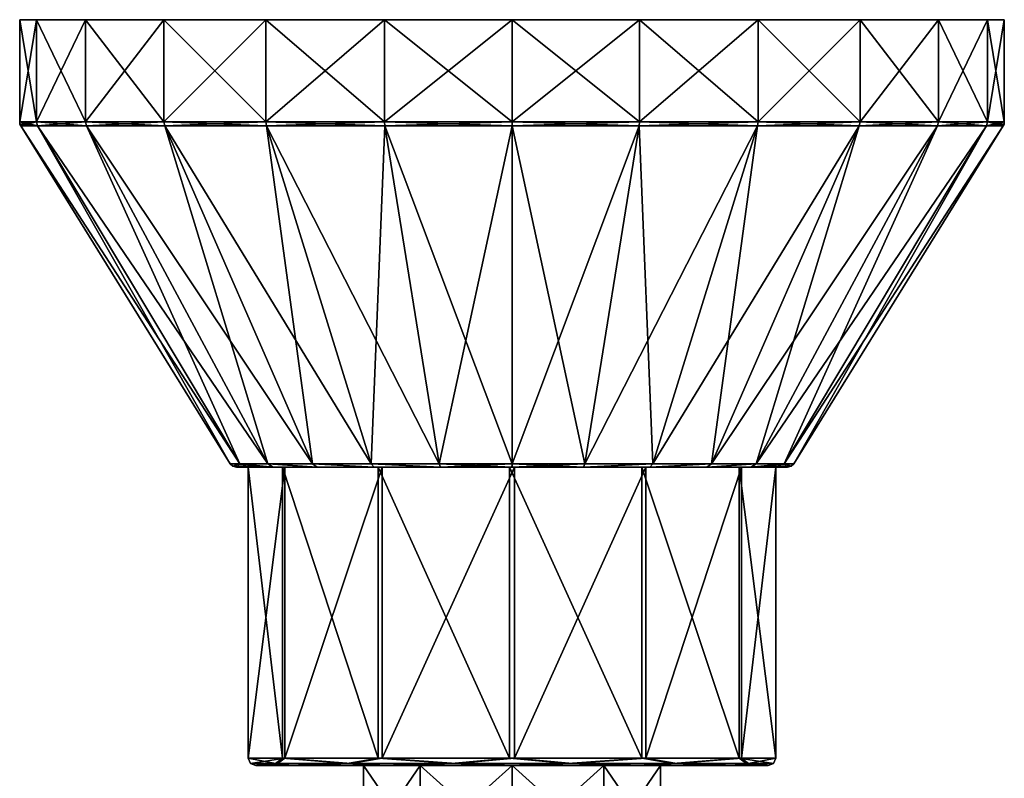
# Model space of a CAD drawing. Header units: metres. Extents: x -110 to 110, y -123 to 72.
# Tile 11 of 11: x 44 to 110, y 21 to 72. Entities that reach past the tile are written whole.
import ezdxf

# ---------------------------------------------------------------- set-up
doc = ezdxf.new("R2010")
doc.units = ezdxf.units.M
doc.layers.add('11522202', color=7, linetype='CONTINUOUS')

msp = doc.modelspace()

# ---------------------------------------------------------------- linework, layer by layer
at = {"layer": '11522202'}
for points in [[(43.5, 71.5), (43.5, 64.64234), (44.62445, 64.64234, 8.541051)], [(44.6244, 71.5, 8.540827), (43.5, 71.5), (44.62445, 64.64234, 8.541051)], [(44.6244, 71.5, -8.540827), (43.5, 64.64234), (43.5, 71.5)], [(44.62445, 64.64234, -8.54105), (43.5, 64.64234), (44.6244, 71.5, -8.540827)], [(109.5, 71.5), (43.5, 71.5), (44.6244, 71.5, 8.540827)], [(108.3756, 71.5, -8.540827), (43.5, 71.5), (109.5, 71.5)], [(108.3756, 71.5, -8.540827), (44.6244, 71.5, -8.540827), (43.5, 71.5)], [(44.6244, 71.5, 8.540827), (44.62445, 64.64234, 8.541051), (47.92119, 64.64234, 16.50004)], [(47.92117, 71.5, 16.5), (44.6244, 71.5, 8.540827), (47.92119, 64.64234, 16.50004)], [(108.3756, 71.5, 8.540827), (44.6244, 71.5, 8.540827), (47.92117, 71.5, 16.5)], [(109.5, 71.5), (44.6244, 71.5, 8.540827), (108.3756, 71.5, 8.540827)], [(105.0788, 71.5, -16.5), (47.92117, 71.5, -16.5), (44.6244, 71.5, -8.540827)], [(44.62445, 64.64234, -8.54105), (44.6244, 71.5, -8.540827), (47.92117, 71.5, -16.5)], [(108.3756, 71.5, -8.540827), (105.0788, 71.5, -16.5), (44.6244, 71.5, -8.540827)], [(47.92119, 64.64234, -16.50004), (44.62445, 64.64234, -8.54105), (47.92117, 71.5, -16.5)], [(47.92117, 71.5, 16.5), (47.92119, 64.64234, 16.50004), (53.16551, 64.64234, 23.33455)], [(53.16563, 71.5, 23.33466), (47.92117, 71.5, 16.5), (53.16551, 64.64234, 23.33455)], [(105.0788, 71.5, 16.5), (47.92117, 71.5, 16.5), (53.16563, 71.5, 23.33466)], [(108.3756, 71.5, 8.540827), (47.92117, 71.5, 16.5), (105.0788, 71.5, 16.5)], [(99.83437, 71.5, -23.33466), (53.16563, 71.5, -23.33466), (47.92117, 71.5, -16.5)], [(47.92119, 64.64234, -16.50004), (47.92117, 71.5, -16.5), (53.16563, 71.5, -23.33466)], [(105.0788, 71.5, -16.5), (99.83437, 71.5, -23.33466), (47.92117, 71.5, -16.5)], [(53.16551, 64.64234, -23.33455), (47.92119, 64.64234, -16.50004), (53.16563, 71.5, -23.33466)], [(53.16563, 71.5, 23.33466), (53.16551, 64.64234, 23.33455), (60.00002, 64.64234, 28.57885)], [(53.16551, 64.64234, -23.33455), (53.16563, 71.5, -23.33466), (60, 71.5, -28.57884)], [(60.00002, 64.64234, -28.57885), (53.16551, 64.64234, -23.33455), (60, 71.5, -28.57884)], [(60, 71.5, 28.57884), (53.16563, 71.5, 23.33466), (60.00002, 64.64234, 28.57885)], [(99.83437, 71.5, 23.33466), (53.16563, 71.5, 23.33466), (60, 71.5, 28.57884)], [(105.0788, 71.5, 16.5), (53.16563, 71.5, 23.33466), (99.83437, 71.5, 23.33466)], [(93, 71.5, -28.57884), (60, 71.5, -28.57884), (53.16563, 71.5, -23.33466)], [(99.83437, 71.5, -23.33466), (93, 71.5, -28.57884), (53.16563, 71.5, -23.33466)], [(60, 71.5, 28.57884), (60.00002, 64.64234, 28.57885), (67.95899, 64.64234, 31.87556)], [(67.95877, 71.5, 31.87549), (60, 71.5, 28.57884), (67.95899, 64.64234, 31.87556)], [(93, 71.5, 28.57884), (60, 71.5, 28.57884), (67.95877, 71.5, 31.87549)], [(99.83437, 71.5, 23.33466), (60, 71.5, 28.57884), (93, 71.5, 28.57884)], [(85.04123, 71.5, -31.87549), (67.95877, 71.5, -31.87549), (60, 71.5, -28.57884)], [(60.00002, 64.64234, -28.57885), (60, 71.5, -28.57884), (67.95877, 71.5, -31.87549)], [(93, 71.5, -28.57884), (85.04123, 71.5, -31.87549), (60, 71.5, -28.57884)], [(67.95898, 64.64234, -31.87556), (60.00002, 64.64234, -28.57885), (67.95877, 71.5, -31.87549)], [(67.95877, 71.5, 31.87549), (67.95899, 64.64234, 31.87556), (76.5, 64.64234, 33)], [(76.5, 71.5, 32.99999), (67.95877, 71.5, 31.87549), (76.5, 64.64234, 33)], [(85.04123, 71.5, 31.87549), (67.95877, 71.5, 31.87549), (76.5, 71.5, 32.99999)], [(93, 71.5, 28.57884), (67.95877, 71.5, 31.87549), (85.04123, 71.5, 31.87549)], [(85.04123, 71.5, -31.87549), (76.5, 71.5, -32.99999), (67.95877, 71.5, -31.87549)], [(67.95898, 64.64234, -31.87556), (67.95877, 71.5, -31.87549), (76.5, 71.5, -32.99999)], [(76.5, 64.64234, -33), (67.95898, 64.64234, -31.87556), (76.5, 71.5, -32.99999)], [(76.5, 71.5, 32.99999), (76.5, 64.64234, 33), (85.04102, 64.64234, 31.87556)], [(85.04123, 71.5, 31.87549), (76.5, 71.5, 32.99999), (85.04102, 64.64234, 31.87556)], [(76.5, 64.64234, -33), (76.5, 71.5, -32.99999), (85.04123, 71.5, -31.87549)], [(85.04101, 64.64234, -31.87556), (76.5, 64.64234, -33), (85.04123, 71.5, -31.87549)], [(85.04101, 64.64234, -31.87556), (85.04123, 71.5, -31.87549), (93, 71.5, -28.57884)], [(92.99998, 64.64234, -28.57885), (85.04101, 64.64234, -31.87556), (93, 71.5, -28.57884)], [(85.04123, 71.5, 31.87549), (85.04102, 64.64234, 31.87556), (92.99998, 64.64234, 28.57885)], [(93, 71.5, 28.57884), (85.04123, 71.5, 31.87549), (92.99998, 64.64234, 28.57885)], [(93, 71.5, 28.57884), (92.99998, 64.64234, 28.57885), (99.83449, 64.64234, 23.33455)], [(92.99998, 64.64234, -28.57885), (93, 71.5, -28.57884), (99.83437, 71.5, -23.33466)], [(99.83449, 64.64234, -23.33455), (92.99998, 64.64234, -28.57885), (99.83437, 71.5, -23.33466)], [(99.83437, 71.5, 23.33466), (93, 71.5, 28.57884), (99.83449, 64.64234, 23.33455)], [(99.83437, 71.5, 23.33466), (99.83449, 64.64234, 23.33455), (105.0788, 64.64234, 16.50004)], [(105.0788, 71.5, 16.5), (99.83437, 71.5, 23.33466), (105.0788, 64.64234, 16.50004)], [(99.83449, 64.64234, -23.33455), (99.83437, 71.5, -23.33466), (105.0788, 71.5, -16.5)], [(105.0788, 64.64234, -16.50004), (99.83449, 64.64234, -23.33455), (105.0788, 71.5, -16.5)], [(105.0788, 71.5, 16.5), (105.0788, 64.64234, 16.50004), (108.3755, 64.64234, 8.54105)], [(108.3756, 71.5, 8.540827), (105.0788, 71.5, 16.5), (108.3755, 64.64234, 8.54105)], [(105.0788, 64.64234, -16.50004), (105.0788, 71.5, -16.5), (108.3756, 71.5, -8.540827)], [(108.3755, 64.64234, -8.541051), (105.0788, 64.64234, -16.50004), (108.3756, 71.5, -8.540827)], [(108.3756, 71.5, 8.540827), (108.3755, 64.64234, 8.54105), (109.5, 64.64234)], [(108.3755, 64.64234, -8.541051), (109.5, 71.5), (109.5, 64.64234)], [(108.3755, 64.64234, -8.541051), (108.3756, 71.5, -8.540827), (109.5, 71.5)], [(109.5, 71.5), (108.3756, 71.5, 8.540827), (109.5, 64.64234)], [(44.69686, 64.379, 8.52164), (44.62445, 64.64234, 8.541051), (43.5, 64.64234)], [(43.51911, 64.50544), (44.69686, 64.379, 8.52164), (43.5, 64.64234)], [(43.51911, 64.50544), (43.5, 64.64234), (44.62445, 64.64234, -8.54105)], [(43.51911, 64.50544), (44.62445, 64.64234, -8.54105), (43.57497, 64.379)], [(43.51911, 64.50544), (43.57497, 64.379), (44.69686, 64.379, 8.52164)], [(44.69686, 64.379, -8.521636), (43.57497, 64.379), (44.62445, 64.64234, -8.54105)], [(43.57497, 64.379), (57.60337, 41.73666), (58.24725, 41.73666, 4.890787)], [(44.69686, 64.379, 8.52164), (43.57497, 64.379), (58.24725, 41.73666, 4.890787)], [(44.69686, 64.379, -8.521636), (57.60337, 41.73666), (43.57497, 64.379)], [(47.98611, 64.379, 16.46255), (47.92119, 64.64234, 16.50004), (44.62445, 64.64234, 8.541051)], [(47.98611, 64.379, 16.46255), (44.62445, 64.64234, 8.541051), (44.69686, 64.379, 8.52164)], [(44.69686, 64.379, -8.521636), (44.62445, 64.64234, -8.54105), (47.92119, 64.64234, -16.50004)], [(44.69686, 64.379, -8.521636), (47.92119, 64.64234, -16.50004), (47.9861, 64.379, -16.46255)], [(44.69686, 64.379, 8.52164), (58.24725, 41.73666, 4.890787), (60.13503, 41.73666, 9.448305)], [(47.98611, 64.379, 16.46255), (44.69686, 64.379, 8.52164), (60.13503, 41.73666, 9.448305)], [(44.69686, 64.379, -8.521636), (58.24725, 41.73666, -4.890776), (57.60337, 41.73666)], [(44.69686, 64.379, -8.521636), (47.9861, 64.379, -16.46255), (58.24725, 41.73666, -4.890776)], [(53.21851, 64.379, 23.28154), (53.16551, 64.64234, 23.33455), (47.92119, 64.64234, 16.50004)], [(53.21851, 64.379, 23.28154), (47.92119, 64.64234, 16.50004), (47.98611, 64.379, 16.46255)], [(47.9861, 64.379, -16.46255), (47.92119, 64.64234, -16.50004), (53.16551, 64.64234, -23.33455)], [(47.9861, 64.379, -16.46255), (53.16551, 64.64234, -23.33455), (53.21851, 64.379, -23.28154)], [(47.9861, 64.379, -16.46255), (60.13503, 41.73666, -9.448299), (58.24725, 41.73666, -4.890776)], [(47.9861, 64.379, -16.46255), (53.21851, 64.379, -23.28154), (60.13503, 41.73666, -9.448299)], [(47.98611, 64.379, 16.46255), (60.13503, 41.73666, 9.448305), (63.13806, 41.73666, 13.36193)], [(53.21851, 64.379, 23.28154), (47.98611, 64.379, 16.46255), (63.13806, 41.73666, 13.36193)], [(60.03751, 64.379, 28.51393), (60.00002, 64.64234, 28.57885), (53.16551, 64.64234, 23.33455)], [(60.03751, 64.379, 28.51393), (53.16551, 64.64234, 23.33455), (53.21851, 64.379, 23.28154)], [(53.21851, 64.379, -23.28154), (53.16551, 64.64234, -23.33455), (60.00002, 64.64234, -28.57885)], [(53.21851, 64.379, -23.28154), (60.00002, 64.64234, -28.57885), (60.0375, 64.379, -28.51393)], [(53.21851, 64.379, 23.28154), (63.13806, 41.73666, 13.36193), (67.05168, 41.73666, 16.36496)], [(60.03751, 64.379, 28.51393), (53.21851, 64.379, 23.28154), (67.05168, 41.73666, 16.36496)], [(53.21851, 64.379, -23.28154), (63.13805, 41.73666, -13.36192), (60.13503, 41.73666, -9.448299)], [(53.21851, 64.379, -23.28154), (60.0375, 64.379, -28.51393), (63.13805, 41.73666, -13.36192)], [(67.97839, 64.379, 31.80314), (67.95899, 64.64234, 31.87556), (60.00002, 64.64234, 28.57885)], [(67.97839, 64.379, 31.80314), (60.00002, 64.64234, 28.57885), (60.03751, 64.379, 28.51393)], [(60.0375, 64.379, -28.51393), (60.00002, 64.64234, -28.57885), (67.95898, 64.64234, -31.87556)], [(60.0375, 64.379, -28.51393), (67.95898, 64.64234, -31.87556), (67.97838, 64.379, -31.80314)], [(60.0375, 64.379, -28.51393), (67.05167, 41.73666, -16.36495), (63.13805, 41.73666, -13.36192)], [(60.0375, 64.379, -28.51393), (67.97838, 64.379, -31.80314), (67.05167, 41.73666, -16.36495)], [(60.03751, 64.379, 28.51393), (67.05168, 41.73666, 16.36496), (71.60919, 41.73666, 18.25274)], [(67.97839, 64.379, 31.80314), (60.03751, 64.379, 28.51393), (71.60919, 41.73666, 18.25274)], [(67.97838, 64.379, -31.80314), (71.60918, 41.73666, -18.25274), (67.05167, 41.73666, -16.36495)], [(67.97838, 64.379, -31.80314), (67.95898, 64.64234, -31.87556), (76.5, 64.64234, -33)], [(76.5, 64.379, 32.92503), (76.5, 64.64234, 33), (67.95899, 64.64234, 31.87556)], [(76.5, 64.379, 32.92503), (67.95899, 64.64234, 31.87556), (67.97839, 64.379, 31.80314)], [(67.97838, 64.379, -31.80314), (76.5, 64.64234, -33), (76.5, 64.379, -32.92503)], [(67.97838, 64.379, -31.80314), (76.5, 64.379, -32.92503), (71.60918, 41.73666, -18.25274)], [(67.97839, 64.379, 31.80314), (71.60919, 41.73666, 18.25274), (76.5, 41.73666, 18.89663)], [(76.5, 64.379, 32.92503), (67.97839, 64.379, 31.80314), (76.5, 41.73666, 18.89663)], [(76.5, 64.379, -32.92503), (76.5, 41.73666, -18.89663), (71.60918, 41.73666, -18.25274)], [(85.02162, 64.379, 31.80314), (85.04102, 64.64234, 31.87556), (76.5, 64.64234, 33)], [(85.02162, 64.379, 31.80314), (76.5, 64.64234, 33), (76.5, 64.379, 32.92503)], [(76.5, 64.379, -32.92503), (76.5, 64.64234, -33), (85.04101, 64.64234, -31.87556)], [(76.5, 64.379, -32.92503), (85.04101, 64.64234, -31.87556), (85.02161, 64.379, -31.80314)], [(76.5, 64.379, 32.92503), (76.5, 41.73666, 18.89663), (81.39082, 41.73666, 18.25274)], [(85.02162, 64.379, 31.80314), (76.5, 64.379, 32.92503), (81.39082, 41.73666, 18.25274)], [(85.02161, 64.379, -31.80314), (81.39081, 41.73666, -18.25274), (76.5, 41.73666, -18.89663)], [(76.5, 64.379, -32.92503), (85.02161, 64.379, -31.80314), (76.5, 41.73666, -18.89663)], [(92.96249, 64.379, -28.51393), (85.94832, 41.73666, -16.36496), (81.39081, 41.73666, -18.25274)], [(85.02161, 64.379, -31.80314), (92.96249, 64.379, -28.51393), (81.39081, 41.73666, -18.25274)], [(85.02162, 64.379, 31.80314), (81.39082, 41.73666, 18.25274), (85.94833, 41.73666, 16.36495)], [(85.02161, 64.379, -31.80314), (85.04101, 64.64234, -31.87556), (92.99998, 64.64234, -28.57885)], [(85.02161, 64.379, -31.80314), (92.99998, 64.64234, -28.57885), (92.96249, 64.379, -28.51393)], [(92.9625, 64.379, 28.51393), (85.04102, 64.64234, 31.87556), (85.02162, 64.379, 31.80314)], [(92.9625, 64.379, 28.51393), (85.02162, 64.379, 31.80314), (85.94833, 41.73666, 16.36495)], [(92.9625, 64.379, 28.51393), (92.99998, 64.64234, 28.57885), (85.04102, 64.64234, 31.87556)], [(99.78149, 64.379, -23.28154), (89.86194, 41.73666, -13.36193), (85.94832, 41.73666, -16.36496)], [(92.96249, 64.379, -28.51393), (99.78149, 64.379, -23.28154), (85.94832, 41.73666, -16.36496)], [(92.9625, 64.379, 28.51393), (85.94833, 41.73666, 16.36495), (89.86195, 41.73666, 13.36192)], [(105.0139, 64.379, -16.46255), (92.86497, 41.73666, -9.448305), (89.86194, 41.73666, -13.36193)], [(99.78149, 64.379, -23.28154), (105.0139, 64.379, -16.46255), (89.86194, 41.73666, -13.36193)], [(99.78149, 64.379, 23.28154), (89.86195, 41.73666, 13.36192), (92.86497, 41.73666, 9.448299)], [(99.78149, 64.379, 23.28154), (92.9625, 64.379, 28.51393), (89.86195, 41.73666, 13.36192)], [(105.0139, 64.379, 16.46255), (92.86497, 41.73666, 9.448299), (94.75275, 41.73666, 4.890776)], [(105.0139, 64.379, 16.46255), (99.78149, 64.379, 23.28154), (92.86497, 41.73666, 9.448299)], [(108.3031, 64.379, -8.52164), (94.75275, 41.73666, -4.890787), (92.86497, 41.73666, -9.448305)], [(105.0139, 64.379, -16.46255), (108.3031, 64.379, -8.52164), (92.86497, 41.73666, -9.448305)], [(92.96249, 64.379, -28.51393), (92.99998, 64.64234, -28.57885), (99.83449, 64.64234, -23.33455)], [(92.96249, 64.379, -28.51393), (99.83449, 64.64234, -23.33455), (99.78149, 64.379, -23.28154)], [(99.78149, 64.379, 23.28154), (92.99998, 64.64234, 28.57885), (92.9625, 64.379, 28.51393)], [(99.78149, 64.379, 23.28154), (99.83449, 64.64234, 23.33455), (92.99998, 64.64234, 28.57885)], [(108.3031, 64.379, 8.521636), (94.75275, 41.73666, 4.890776), (95.39663, 41.73666)], [(94.75275, 41.73666, -4.890787), (109.425, 64.379), (95.39663, 41.73666)], [(108.3031, 64.379, 8.521636), (105.0139, 64.379, 16.46255), (94.75275, 41.73666, 4.890776)], [(108.3031, 64.379, -8.52164), (109.425, 64.379), (94.75275, 41.73666, -4.890787)], [(109.425, 64.379), (108.3031, 64.379, 8.521636), (95.39663, 41.73666)], [(105.0139, 64.379, 16.46255), (99.83449, 64.64234, 23.33455), (99.78149, 64.379, 23.28154)], [(99.78149, 64.379, -23.28154), (99.83449, 64.64234, -23.33455), (105.0788, 64.64234, -16.50004)], [(99.78149, 64.379, -23.28154), (105.0788, 64.64234, -16.50004), (105.0139, 64.379, -16.46255)], [(105.0139, 64.379, 16.46255), (105.0788, 64.64234, 16.50004), (99.83449, 64.64234, 23.33455)], [(108.3031, 64.379, 8.521636), (105.0788, 64.64234, 16.50004), (105.0139, 64.379, 16.46255)], [(105.0139, 64.379, -16.46255), (105.0788, 64.64234, -16.50004), (108.3755, 64.64234, -8.541051)], [(105.0139, 64.379, -16.46255), (108.3755, 64.64234, -8.541051), (108.3031, 64.379, -8.52164)], [(108.3031, 64.379, 8.521636), (108.3755, 64.64234, 8.54105), (105.0788, 64.64234, 16.50004)], [(108.3031, 64.379, -8.52164), (108.3755, 64.64234, -8.541051), (109.5, 64.64234)], [(109.4809, 64.50544), (108.3031, 64.379, -8.52164), (109.5, 64.64234)], [(109.425, 64.379), (108.3755, 64.64234, 8.54105), (108.3031, 64.379, 8.521636)], [(109.4809, 64.50544), (109.425, 64.379), (108.3031, 64.379, -8.52164)], [(109.4809, 64.50544), (109.5, 64.64234), (108.3755, 64.64234, 8.54105)], [(109.4809, 64.50544), (108.3755, 64.64234, 8.54105), (109.425, 64.379)], [(60.49837, 41.5, 9.227515), (58.24725, 41.73666, 4.890787), (57.60337, 41.73666)], [(57.78517, 41.56315), (60.49837, 41.5, 9.227515), (57.60337, 41.73666)], [(57.78517, 41.56315), (57.60337, 41.73666), (58.24725, 41.73666, -4.890776)], [(57.78517, 41.56315), (58.24725, 41.73666, -4.890776), (58.02841, 41.5)], [(58.24725, 41.73666, -4.890776), (60.49835, 41.5, -9.227494), (58.02841, 41.5)], [(60.49837, 41.5, 9.227515), (60.13503, 41.73666, 9.448305), (58.24725, 41.73666, 4.890787)], [(60.13503, 41.73666, -9.448299), (60.49835, 41.5, -9.227494), (58.24725, 41.73666, -4.890776)], [(63.43373, 41.5, 13.05651), (63.13806, 41.73666, 13.36193), (60.13503, 41.73666, 9.448305)], [(63.43373, 41.5, 13.05651), (60.13503, 41.73666, 9.448305), (60.49837, 41.5, 9.227515)], [(60.13503, 41.73666, -9.448299), (63.43371, 41.5, -13.05649), (60.49835, 41.5, -9.227494)], [(63.13805, 41.73666, -13.36192), (63.43371, 41.5, -13.05649), (60.13503, 41.73666, -9.448299)], [(63.13805, 41.73666, -13.36192), (67.26029, 41.5, -15.9946), (63.43371, 41.5, -13.05649)], [(67.05167, 41.73666, -16.36495), (67.26029, 41.5, -15.9946), (63.13805, 41.73666, -13.36192)], [(67.26031, 41.5, 15.99461), (67.05168, 41.73666, 16.36496), (63.13806, 41.73666, 13.36193)], [(67.26031, 41.5, 15.99461), (63.13806, 41.73666, 13.36193), (63.43373, 41.5, 13.05651)], [(67.05167, 41.73666, -16.36495), (71.71689, 41.5, -17.84156), (67.26029, 41.5, -15.9946)], [(71.60918, 41.73666, -18.25274), (71.71689, 41.5, -17.84156), (67.05167, 41.73666, -16.36495)], [(71.71691, 41.5, 17.84157), (71.60919, 41.73666, 18.25274), (67.05168, 41.73666, 16.36496)], [(71.71691, 41.5, 17.84157), (67.05168, 41.73666, 16.36496), (67.26031, 41.5, 15.99461)], [(76.5, 41.73666, -18.89663), (71.71689, 41.5, -17.84156), (71.60918, 41.73666, -18.25274)], [(76.50001, 41.5, 18.47159), (76.5, 41.73666, 18.89663), (71.60919, 41.73666, 18.25274)], [(76.50001, 41.5, 18.47159), (71.60919, 41.73666, 18.25274), (71.71691, 41.5, 17.84157)], [(76.5, 41.73666, -18.89663), (76.49999, 41.5, -18.47159), (71.71689, 41.5, -17.84156)], [(81.39081, 41.73666, -18.25274), (81.28309, 41.5, -17.84157), (76.49999, 41.5, -18.47159)], [(81.39081, 41.73666, -18.25274), (76.49999, 41.5, -18.47159), (76.5, 41.73666, -18.89663)], [(81.28311, 41.5, 17.84156), (81.39082, 41.73666, 18.25274), (76.5, 41.73666, 18.89663)], [(81.28311, 41.5, 17.84156), (76.5, 41.73666, 18.89663), (76.50001, 41.5, 18.47159)], [(85.94832, 41.73666, -16.36496), (85.73969, 41.5, -15.99461), (81.28309, 41.5, -17.84157)], [(85.94832, 41.73666, -16.36496), (81.28309, 41.5, -17.84157), (81.39081, 41.73666, -18.25274)], [(81.28311, 41.5, 17.84156), (85.94833, 41.73666, 16.36495), (81.39082, 41.73666, 18.25274)], [(85.73971, 41.5, 15.9946), (85.94833, 41.73666, 16.36495), (81.28311, 41.5, 17.84156)], [(89.86194, 41.73666, -13.36193), (89.56627, 41.5, -13.05651), (85.73969, 41.5, -15.99461)], [(89.86194, 41.73666, -13.36193), (85.73969, 41.5, -15.99461), (85.94832, 41.73666, -16.36496)], [(85.73971, 41.5, 15.9946), (89.86195, 41.73666, 13.36192), (85.94833, 41.73666, 16.36495)], [(89.56629, 41.5, 13.05649), (89.86195, 41.73666, 13.36192), (85.73971, 41.5, 15.9946)], [(92.86497, 41.73666, -9.448305), (92.50163, 41.5, -9.227515), (89.56627, 41.5, -13.05651)], [(92.86497, 41.73666, -9.448305), (89.56627, 41.5, -13.05651), (89.86194, 41.73666, -13.36193)], [(89.56629, 41.5, 13.05649), (92.86497, 41.73666, 9.448299), (89.86195, 41.73666, 13.36192)], [(92.50165, 41.5, 9.227494), (92.86497, 41.73666, 9.448299), (89.56629, 41.5, 13.05649)], [(94.75275, 41.73666, -4.890787), (95.39663, 41.73666), (92.50163, 41.5, -9.227515)], [(95.21483, 41.56315), (92.50163, 41.5, -9.227515), (95.39663, 41.73666)], [(94.75275, 41.73666, -4.890787), (92.50163, 41.5, -9.227515), (92.86497, 41.73666, -9.448305)], [(92.50165, 41.5, 9.227494), (94.75275, 41.73666, 4.890776), (92.86497, 41.73666, 9.448299)], [(94.97159, 41.5), (94.75275, 41.73666, 4.890776), (92.50165, 41.5, 9.227494)], [(95.21483, 41.56315), (95.39663, 41.73666), (94.75275, 41.73666, 4.890776)], [(95.21483, 41.56315), (94.75275, 41.73666, 4.890776), (94.97159, 41.5)], [(57.78517, 41.56315), (58.02841, 41.5), (60.49837, 41.5, 9.227515)], [(61.11503, 41.5, 8.701035), (60.49837, 41.5, 9.227515), (58.02841, 41.5)], [(58.8257, 41.5, -0.157089), (58.02841, 41.5), (60.49835, 41.5, -9.227494)], [(61.11503, 41.5, 8.701035), (58.02841, 41.5), (58.8257, 41.5, -0.157089)], [(61.27212, 41.5, -8.973121), (58.8257, 41.5, -0.157089), (60.49835, 41.5, -9.227494)], [(58.8257, 22, -0.157089), (58.8257, 41.5, -0.157089), (61.27212, 41.5, -8.973121)], [(61.11506, 22, 8.701108), (61.11503, 41.5, 8.701035), (58.8257, 41.5, -0.157089)], [(58.8257, 22, -0.157089), (61.11506, 22, 8.701108), (58.8257, 41.5, -0.157089)], [(61.27215, 22, -8.973194), (58.8257, 22, -0.157089), (61.27212, 41.5, -8.973121)], [(61.27212, 41.5, -8.973121), (60.49835, 41.5, -9.227494), (63.43371, 41.5, -13.05649)], [(67.52688, 41.5, 15.22788), (63.43373, 41.5, 13.05651), (60.49837, 41.5, 9.227515)], [(61.11503, 41.5, 8.701035), (67.52688, 41.5, 15.22788), (60.49837, 41.5, 9.227515)], [(67.52681, 22, 15.22785), (67.52688, 41.5, 15.22788), (61.11503, 41.5, 8.701035)], [(61.11506, 22, 8.701108), (67.52681, 22, 15.22785), (61.11503, 41.5, 8.701035)], [(67.79897, 41.5, -15.38497), (61.27212, 41.5, -8.973121), (63.43371, 41.5, -13.05649)], [(61.27215, 22, -8.973194), (61.27212, 41.5, -8.973121), (67.79897, 41.5, -15.38497)], [(67.79889, 22, -15.38494), (61.27215, 22, -8.973194), (67.79897, 41.5, -15.38497)], [(67.79897, 41.5, -15.38497), (63.43371, 41.5, -13.05649), (67.26029, 41.5, -15.9946)], [(67.52688, 41.5, 15.22788), (67.26031, 41.5, 15.99461), (63.43373, 41.5, 13.05651)], [(76.65709, 41.5, -17.6743), (67.26029, 41.5, -15.9946), (71.71689, 41.5, -17.84156)], [(76.65709, 41.5, -17.6743), (67.79897, 41.5, -15.38497), (67.26029, 41.5, -15.9946)], [(76.34291, 41.5, 17.6743), (71.71691, 41.5, 17.84157), (67.26031, 41.5, 15.99461)], [(67.52688, 41.5, 15.22788), (76.34291, 41.5, 17.6743), (67.26031, 41.5, 15.99461)], [(67.52681, 22, 15.22785), (76.34291, 22, 17.6743), (67.52688, 41.5, 15.22788)], [(76.34291, 22, 17.6743), (76.34291, 41.5, 17.6743), (67.52688, 41.5, 15.22788)], [(67.79889, 22, -15.38494), (67.79897, 41.5, -15.38497), (76.65709, 41.5, -17.6743)], [(76.65709, 22, -17.6743), (67.79889, 22, -15.38494), (76.65709, 41.5, -17.6743)], [(71.71689, 41.5, -17.84156), (76.49999, 41.5, -18.47159), (81.28309, 41.5, -17.84157)], [(76.65709, 41.5, -17.6743), (71.71689, 41.5, -17.84156), (81.28309, 41.5, -17.84157)], [(81.28311, 41.5, 17.84156), (76.50001, 41.5, 18.47159), (71.71691, 41.5, 17.84157)], [(76.34291, 41.5, 17.6743), (81.28311, 41.5, 17.84156), (71.71691, 41.5, 17.84157)], [(76.34291, 41.5, 17.6743), (85.73971, 41.5, 15.9946), (81.28311, 41.5, 17.84156)], [(76.34291, 41.5, 17.6743), (85.20103, 41.5, 15.38497), (85.73971, 41.5, 15.9946)], [(85.20111, 22, 15.38494), (85.20103, 41.5, 15.38497), (76.34291, 41.5, 17.6743)], [(76.34291, 22, 17.6743), (85.20111, 22, 15.38494), (76.34291, 41.5, 17.6743)], [(76.65709, 41.5, -17.6743), (81.28309, 41.5, -17.84157), (85.73969, 41.5, -15.99461)], [(85.47312, 41.5, -15.22788), (76.65709, 41.5, -17.6743), (85.73969, 41.5, -15.99461)], [(76.65709, 22, -17.6743), (76.65709, 41.5, -17.6743), (85.47312, 41.5, -15.22788)], [(85.47319, 22, -15.22785), (76.65709, 22, -17.6743), (85.47312, 41.5, -15.22788)], [(85.20103, 41.5, 15.38497), (89.56629, 41.5, 13.05649), (85.73971, 41.5, 15.9946)], [(85.20103, 41.5, 15.38497), (91.72788, 41.5, 8.973121), (89.56629, 41.5, 13.05649)], [(91.72785, 22, 8.973194), (91.72788, 41.5, 8.973121), (85.20103, 41.5, 15.38497)], [(85.20111, 22, 15.38494), (91.72785, 22, 8.973194), (85.20103, 41.5, 15.38497)], [(85.47312, 41.5, -15.22788), (89.56627, 41.5, -13.05651), (92.50163, 41.5, -9.227515)], [(91.88497, 41.5, -8.701035), (85.47312, 41.5, -15.22788), (92.50163, 41.5, -9.227515)], [(85.47312, 41.5, -15.22788), (85.73969, 41.5, -15.99461), (89.56627, 41.5, -13.05651)], [(85.47319, 22, -15.22785), (85.47312, 41.5, -15.22788), (91.88497, 41.5, -8.701035)], [(91.88494, 22, -8.701108), (85.47319, 22, -15.22785), (91.88497, 41.5, -8.701035)], [(91.72788, 41.5, 8.973121), (92.50165, 41.5, 9.227494), (89.56629, 41.5, 13.05649)], [(91.72785, 22, 8.973194), (94.1743, 22, 0.157089), (91.72788, 41.5, 8.973121)], [(91.72788, 41.5, 8.973121), (94.1743, 41.5, 0.157089), (92.50165, 41.5, 9.227494)], [(94.1743, 22, 0.157089), (94.1743, 41.5, 0.157089), (91.72788, 41.5, 8.973121)], [(91.88494, 22, -8.701108), (91.88497, 41.5, -8.701035), (94.1743, 41.5, 0.157089)], [(91.88494, 22, -8.701108), (94.1743, 41.5, 0.157089), (94.1743, 22, 0.157089)], [(91.88497, 41.5, -8.701035), (92.50163, 41.5, -9.227515), (94.97159, 41.5)], [(94.1743, 41.5, 0.157089), (91.88497, 41.5, -8.701035), (94.97159, 41.5)], [(95.21483, 41.56315), (94.97159, 41.5), (92.50163, 41.5, -9.227515)], [(94.1743, 41.5, 0.157089), (94.97159, 41.5), (92.50165, 41.5, 9.227494)], [(60.64035, 21.64645, 7.464694), (61.11506, 22, 8.701108), (58.8257, 22, -0.157089)], [(58.97214, 21.64645, -0.155787), (60.64035, 21.64645, 7.464694), (58.8257, 22, -0.157089)], [(61.27215, 22, -8.973194), (58.97214, 21.64645, -0.155787), (58.8257, 22, -0.157089)], [(60.77554, 21.64645, -7.745414), (58.97214, 21.64645, -0.155787), (61.27215, 22, -8.973194)], [(60.64035, 21.64645, 7.464694), (65.44976, 21.64645, 13.6067), (61.11506, 22, 8.701108)], [(65.69336, 21.64645, -13.80097), (60.77554, 21.64645, -7.745414), (61.27215, 22, -8.973194)], [(65.44976, 21.64645, 13.6067), (67.52681, 22, 15.22785), (61.11506, 22, 8.701108)], [(65.69336, 21.64645, -13.80097), (61.27215, 22, -8.973194), (67.79889, 22, -15.38494)], [(65.44976, 21.64645, 13.6067), (72.4478, 21.64645, 17.05374), (67.52681, 22, 15.22785)], [(72.75157, 21.64645, -17.12307), (65.69336, 21.64645, -13.80097), (67.79889, 22, -15.38494)], [(72.4478, 21.64645, 17.05374), (76.34291, 22, 17.6743), (67.52681, 22, 15.22785)], [(72.75157, 21.64645, -17.12307), (67.79889, 22, -15.38494), (76.65709, 22, -17.6743)], [(72.4478, 21.64645, 17.05374), (80.24843, 21.64645, 17.12307), (76.34291, 22, 17.6743)], [(80.5522, 21.64645, -17.05374), (72.75157, 21.64645, -17.12307), (76.65709, 22, -17.6743)], [(80.24843, 21.64645, 17.12307), (85.20111, 22, 15.38494), (76.34291, 22, 17.6743)], [(80.5522, 21.64645, -17.05374), (76.65709, 22, -17.6743), (85.47319, 22, -15.22785)], [(80.24843, 21.64645, 17.12307), (87.30664, 21.64645, 13.80097), (85.20111, 22, 15.38494)], [(87.55024, 21.64645, -13.6067), (80.5522, 21.64645, -17.05374), (85.47319, 22, -15.22785)], [(87.30664, 21.64645, 13.80097), (91.72785, 22, 8.973194), (85.20111, 22, 15.38494)], [(87.55024, 21.64645, -13.6067), (85.47319, 22, -15.22785), (91.88494, 22, -8.701108)], [(87.30664, 21.64645, 13.80097), (92.22446, 21.64645, 7.745414), (91.72785, 22, 8.973194)], [(92.35965, 21.64645, -7.464694), (87.55024, 21.64645, -13.6067), (91.88494, 22, -8.701108)], [(94.02786, 21.64645, 0.155787), (94.1743, 22, 0.157089), (91.72785, 22, 8.973194)], [(92.22446, 21.64645, 7.745414), (94.02786, 21.64645, 0.155787), (91.72785, 22, 8.973194)], [(92.35965, 21.64645, -7.464694), (91.88494, 22, -8.701108), (94.1743, 22, 0.157089)], [(92.35965, 21.64645, -7.464694), (94.1743, 22, 0.157089), (94.02786, 21.64645, 0.155787)], [(61.54746, 21.5, 8.449953), (60.64035, 21.64645, 7.464694), (58.97214, 21.64645, -0.155787)], [(61.54746, 21.5, 8.449953), (58.97214, 21.64645, -0.155787), (59.32568, 21.5, -0.152645)], [(60.77554, 21.64645, -7.745414), (59.32568, 21.5, -0.152645), (58.97214, 21.64645, -0.155787)], [(60.77554, 21.64645, -7.745414), (61.70001, 21.5, -8.714393), (59.32568, 21.5, -0.152645)], [(59.32568, 21.5, -0.152645), (66.53534, 21.5, -3.237814), (66.53534, 21.5, 3.237814)], [(61.70001, 21.5, -8.714393), (66.53534, 21.5, -3.237814), (59.32568, 21.5, -0.152645)], [(59.32568, 21.5, -0.152645), (66.53534, 21.5, 3.237814), (70.34145, 21.5, 8.476439)], [(61.54746, 21.5, 8.449953), (59.32568, 21.5, -0.152645), (70.34145, 21.5, 8.476439)], [(61.54746, 21.5, 8.449953), (65.44976, 21.64645, 13.6067), (60.64035, 21.64645, 7.464694)], [(65.69336, 21.64645, -13.80097), (61.70001, 21.5, -8.714393), (60.77554, 21.64645, -7.745414)], [(61.54746, 21.5, 8.449953), (67.77828, 21.5, 14.79568), (65.44976, 21.64645, 13.6067)], [(61.54746, 21.5, 8.449953), (70.34145, 21.5, 8.476439), (76.5, 21.5, 10.4775)], [(61.54746, 21.5, 8.449953), (76.5, 21.5, 10.4775), (84.95735, 21.5, 14.94836)], [(61.54746, 21.5, 8.449953), (84.95735, 21.5, 14.94836), (67.77828, 21.5, 14.79568)], [(65.69336, 21.64645, -13.80097), (68.04265, 21.5, -14.94836), (61.70001, 21.5, -8.714393)], [(61.70001, 21.5, -8.714393), (76.5, 21.5, -10.4775), (70.34145, 21.5, -8.476439)], [(61.70001, 21.5, -8.714393), (68.04265, 21.5, -14.94836), (76.5, 21.5, -10.4775)], [(61.70001, 21.5, -8.714393), (70.34145, 21.5, -8.476439), (66.53534, 21.5, -3.237814)], [(67.77828, 21.5, 14.79568), (72.4478, 21.64645, 17.05374), (65.44976, 21.64645, 13.6067)], [(72.75157, 21.64645, -17.12307), (68.04265, 21.5, -14.94836), (65.69336, 21.64645, -13.80097)], [(66.53531, 15.96188, -3.237726), (66.53534, 21.5, -3.237814), (70.34145, 21.5, -8.476439)], [(70.34148, 15.96188, -8.476476), (66.53531, 15.96188, -3.237726), (70.34145, 21.5, -8.476439)], [(66.53531, 15.96188, 3.237726), (66.53534, 21.5, 3.237814), (66.53534, 21.5, -3.237814)], [(66.53531, 15.96188, -3.237726), (66.53531, 15.96188, 3.237726), (66.53534, 21.5, -3.237814)], [(66.53531, 15.96188, 3.237726), (70.34148, 15.96188, 8.476476), (66.53534, 21.5, 3.237814)], [(70.34148, 15.96188, 8.476476), (70.34145, 21.5, 8.476439), (66.53534, 21.5, 3.237814)], [(67.77828, 21.5, 14.79568), (76.34735, 21.5, 17.17432), (72.4478, 21.64645, 17.05374)], [(67.77828, 21.5, 14.79568), (84.95735, 21.5, 14.94836), (76.34735, 21.5, 17.17432)], [(72.75157, 21.64645, -17.12307), (76.65265, 21.5, -17.17432), (68.04265, 21.5, -14.94836)], [(68.04265, 21.5, -14.94836), (91.45254, 21.5, -8.449953), (76.5, 21.5, -10.4775)], [(68.04265, 21.5, -14.94836), (85.22172, 21.5, -14.79568), (91.45254, 21.5, -8.449953)], [(68.04265, 21.5, -14.94836), (76.65265, 21.5, -17.17432), (85.22172, 21.5, -14.79568)], [(70.34148, 15.96188, -8.476476), (70.34145, 21.5, -8.476439), (76.5, 21.5, -10.4775)], [(76.5, 15.96188, 10.4775), (76.5, 21.5, 10.4775), (70.34145, 21.5, 8.476439)], [(70.34148, 15.96188, 8.476476), (76.5, 15.96188, 10.4775), (70.34145, 21.5, 8.476439)], [(76.5, 15.96188, -10.4775), (70.34148, 15.96188, -8.476476), (76.5, 21.5, -10.4775)], [(76.34735, 21.5, 17.17432), (80.24843, 21.64645, 17.12307), (72.4478, 21.64645, 17.05374)], [(80.5522, 21.64645, -17.05374), (76.65265, 21.5, -17.17432), (72.75157, 21.64645, -17.12307)], [(76.34735, 21.5, 17.17432), (84.95735, 21.5, 14.94836), (80.24843, 21.64645, 17.12307)], [(82.65855, 21.5, -8.476439), (76.5, 15.96188, -10.4775), (76.5, 21.5, -10.4775)], [(91.45254, 21.5, -8.449953), (82.65855, 21.5, -8.476439), (76.5, 21.5, -10.4775)], [(82.65852, 15.96188, 8.476476), (76.5, 21.5, 10.4775), (76.5, 15.96188, 10.4775)], [(82.65852, 15.96188, 8.476476), (82.65855, 21.5, 8.476439), (76.5, 21.5, 10.4775)], [(91.29999, 21.5, 8.714393), (76.5, 21.5, 10.4775), (82.65855, 21.5, 8.476439)], [(84.95735, 21.5, 14.94836), (76.5, 21.5, 10.4775), (91.29999, 21.5, 8.714393)], [(82.65852, 15.96188, -8.476476), (76.5, 15.96188, -10.4775), (82.65855, 21.5, -8.476439)], [(80.5522, 21.64645, -17.05374), (85.22172, 21.5, -14.79568), (76.65265, 21.5, -17.17432)], [(84.95735, 21.5, 14.94836), (87.30664, 21.64645, 13.80097), (80.24843, 21.64645, 17.12307)], [(87.55024, 21.64645, -13.6067), (85.22172, 21.5, -14.79568), (80.5522, 21.64645, -17.05374)], [(82.65852, 15.96188, 8.476476), (86.46469, 15.96188, 3.237726), (82.65855, 21.5, 8.476439)], [(82.65852, 15.96188, -8.476476), (82.65855, 21.5, -8.476439), (86.46466, 21.5, -3.237814)], [(86.46469, 15.96188, -3.237726), (82.65852, 15.96188, -8.476476), (86.46466, 21.5, -3.237814)], [(86.46469, 15.96188, 3.237726), (86.46466, 21.5, 3.237814), (82.65855, 21.5, 8.476439)], [(91.29999, 21.5, 8.714393), (82.65855, 21.5, 8.476439), (86.46466, 21.5, 3.237814)], [(93.67432, 21.5, 0.152645), (86.46466, 21.5, -3.237814), (82.65855, 21.5, -8.476439)], [(91.45254, 21.5, -8.449953), (93.67432, 21.5, 0.152645), (82.65855, 21.5, -8.476439)], [(84.95735, 21.5, 14.94836), (91.29999, 21.5, 8.714393), (87.30664, 21.64645, 13.80097)], [(87.55024, 21.64645, -13.6067), (91.45254, 21.5, -8.449953), (85.22172, 21.5, -14.79568)], [(86.46469, 15.96188, -3.237726), (86.46466, 21.5, -3.237814), (86.46466, 21.5, 3.237814)], [(93.67432, 21.5, 0.152645), (86.46466, 21.5, 3.237814), (86.46466, 21.5, -3.237814)], [(86.46469, 15.96188, 3.237726), (86.46469, 15.96188, -3.237726), (86.46466, 21.5, 3.237814)], [(91.29999, 21.5, 8.714393), (86.46466, 21.5, 3.237814), (93.67432, 21.5, 0.152645)], [(91.29999, 21.5, 8.714393), (92.22446, 21.64645, 7.745414), (87.30664, 21.64645, 13.80097)], [(92.35965, 21.64645, -7.464694), (91.45254, 21.5, -8.449953), (87.55024, 21.64645, -13.6067)], [(91.29999, 21.5, 8.714393), (93.67432, 21.5, 0.152645), (92.22446, 21.64645, 7.745414)], [(91.45254, 21.5, -8.449953), (94.02786, 21.64645, 0.155787), (93.67432, 21.5, 0.152645)], [(92.35965, 21.64645, -7.464694), (94.02786, 21.64645, 0.155787), (91.45254, 21.5, -8.449953)], [(93.67432, 21.5, 0.152645), (94.02786, 21.64645, 0.155787), (92.22446, 21.64645, 7.745414)]]:
    msp.add_3dface(points, dxfattribs=at)

doc.saveas('drawing.dxf')
